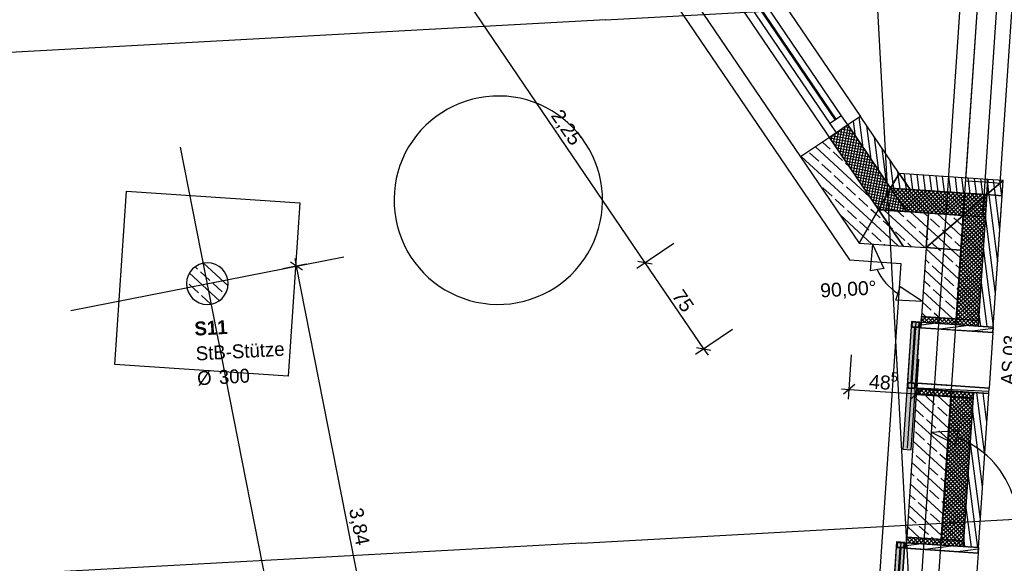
# Model space of a CAD drawing. Extents: x -181 to 1388, y 138 to 979.
# Tile 74 of 82: x 926 to 1068, y 399 to 477. Entities that reach past the tile are written whole.
import ezdxf
from ezdxf.lldxf.tags import DXFTag

# ---------------------------------------------------------------- set-up
doc = ezdxf.new("R2010")
doc.units = 0
doc.layers.get('0').update_dxf_attribs({"lineweight": 25})
for name, color, linetype, lineweight, true_color in [('01AFU Allgemein Bemaßung', 7, 'Continuous', 25, 0x848484), ('02 Raster Bemaßung', 7, 'Continuous', 25, 0x848484), ('20 Außenwände', 7, 'Continuous', 25, 0x848484), ('20 Dach Stb-Decke', 7, 'Continuous', 25, 0x848484), ('20 Fundament', 7, 'Continuous', 25, 0x848484), ('20 Platzbedarf Schieber', 7, 'Continuous', 25, 0x848484), ('20 Schieber', 7, 'Continuous', 25, 0x848484), ('20 Stützen', 7, 'Continuous', 25, 0x848484), ('20 Stützen - Beschriftung', 7, 'Continuous', 25, 0x848484), ('A-0', 7, 'Continuous', 25, 0x848484)]:
    doc.layers.add(name, color=color, linetype=linetype, lineweight=lineweight, true_color=true_color)
doc.layers.add('02 Raster Gebäude', color=7, linetype='Continuous', lineweight=25)
doc.styles.get("Standard").update_dxf_attribs({"font": 'arial.ttf'})
tags = doc.linetypes.add('Raster', pattern=[0.2, 0.1, -0.05, 0, -0.05]).pattern_tags.tags
tags[10:11] = [DXFTag(74, 4), DXFTag(75, 0), DXFTag(340, '0'), DXFTag(46, 1.0), DXFTag(50, 0.0), DXFTag(44, 0.0), DXFTag(45, 0.0)]
tags[8:9] = [DXFTag(74, 4), DXFTag(75, 0), DXFTag(340, '0'), DXFTag(46, 1.0), DXFTag(50, 0.0), DXFTag(44, 0.0), DXFTag(45, 0.0)]
tags[6:7] = [DXFTag(74, 4), DXFTag(75, 0), DXFTag(340, '0'), DXFTag(46, 1.0), DXFTag(50, 0.0), DXFTag(44, 0.0), DXFTag(45, 0.0)]
tags[4:5] = [DXFTag(74, 4), DXFTag(75, 0), DXFTag(340, '0'), DXFTag(46, 1.0), DXFTag(50, 0.0), DXFTag(44, 0.0), DXFTag(45, 0.0)]
tags = doc.linetypes.add('Strichlinie eng', pattern=[0.115, 0.075, -0.04]).pattern_tags.tags
tags[6:7] = [DXFTag(74, 4), DXFTag(75, 0), DXFTag(340, '0'), DXFTag(46, 1.0), DXFTag(50, 0.0), DXFTag(44, 0.0), DXFTag(45, 0.0)]
tags[4:5] = [DXFTag(74, 4), DXFTag(75, 0), DXFTag(340, '0'), DXFTag(46, 1.0), DXFTag(50, 0.0), DXFTag(44, 0.0), DXFTag(45, 0.0)]
tags = doc.linetypes.add('Strichpunktx2', pattern=[2, 1, -0.5, 0, -0.5]).pattern_tags.tags
tags[10:11] = [DXFTag(74, 4), DXFTag(75, 0), DXFTag(340, '0'), DXFTag(46, 1.0), DXFTag(50, 0.0), DXFTag(44, 0.0), DXFTag(45, 0.0)]
tags[8:9] = [DXFTag(74, 4), DXFTag(75, 0), DXFTag(340, '0'), DXFTag(46, 1.0), DXFTag(50, 0.0), DXFTag(44, 0.0), DXFTag(45, 0.0)]
tags[6:7] = [DXFTag(74, 4), DXFTag(75, 0), DXFTag(340, '0'), DXFTag(46, 1.0), DXFTag(50, 0.0), DXFTag(44, 0.0), DXFTag(45, 0.0)]
tags[4:5] = [DXFTag(74, 4), DXFTag(75, 0), DXFTag(340, '0'), DXFTag(46, 1.0), DXFTag(50, 0.0), DXFTag(44, 0.0), DXFTag(45, 0.0)]
tags = doc.linetypes.add('Öffnungslinie Tür Fenster', pattern=[0.115, 0.075, -0.04]).pattern_tags.tags
tags[6:7] = [DXFTag(74, 4), DXFTag(75, 0), DXFTag(340, '0'), DXFTag(46, 1.0), DXFTag(50, 0.0), DXFTag(44, 0.0), DXFTag(45, 0.0)]
tags[4:5] = [DXFTag(74, 4), DXFTag(75, 0), DXFTag(340, '0'), DXFTag(46, 1.0), DXFTag(50, 0.0), DXFTag(44, 0.0), DXFTag(45, 0.0)]

# ---------------------------------------------------------------- blocks, each defined once
blk = doc.blocks.new('Referenz-A07F5V09WF')
at = {"layer": '01AFU Allgemein Bemaßung', "lineweight": -2}
for p, q in [((990.51, 479.05), (1015.82, 441.84)), ((1014.66, 441.05), (1019.96, 444.66)), ((1048.55, 444.53), (1048.22, 440.68)), ((1048.55, 444.53), (1050.19, 441.03)), ((965.69, 441.35), (965.48, 442.46)), ((1016.87, 441.64), (1014.78, 442.04)), ((967.07, 441.62), (963.73, 440.97)), ((966.57, 440.76), (964.81, 441.94)), ((980.51, 365.95), (965.69, 441.35)), ((1015.82, 441.84), (1024.26, 429.45)), ((1050.19, 441.03), (1048.22, 440.68)), ((1051.9, 436.47), (1052.51, 438.37)), ((1055.76, 436.28), (1052.51, 438.37)), ((1055.76, 436.28), (1051.9, 436.47)), ((1023.09, 428.66), (1028.39, 432.26)), ((1023.22, 429.64), (1025.3, 429.25)), ((1024.26, 429.45), (1024.89, 428.52)), ((1045.1, 422.2), (1045.54, 428.59)), ((1054.76, 421.55), (1055.2, 427.94)), ((1044.08, 423.68), (1045.2, 423.61)), ((1046, 424.3), (1044.4, 422.91)), ((1045.2, 423.61), (1054.86, 422.95)), ((1054.06, 422.26), (1055.66, 423.65)), ((1054.86, 422.95), (1055.98, 422.88))]:
    blk.add_line(p, q, dxfattribs=at)
blk.add_ellipse((1056.28, 444.01), major_axis=(-7.07, -3.15), ratio=1, start_param=0, end_param=0.59743, dxfattribs=at)
at = {"layer": '02 Raster Bemaßung', "lineweight": -2}
for p, q in [((1056.99, 417.47), (1060.85, 417.68)), ((1056.99, 417.47), (1060.44, 415.72)), ((1060.85, 417.68), (1060.44, 415.72))]:
    blk.add_line(p, q, dxfattribs=at)
blk.add_ellipse((1056.1, 404.21), major_axis=(12.55, 4.39), ratio=1, start_param=0, end_param=0.885278, dxfattribs=at)
at = {"layer": '02 Raster Gebäude', "linetype": 'Raster', "lineweight": -2, "ltscale": 56.250004}
for p, q in [((1023.12, 955.71), (1060.18, 278.6)), ((1084.03, 817.58), (1050.49, 321.23)), ((1010.16, 476.81), (1074.55, 480.33)), ((1010.16, 476.81), (317.41, 438.88)), ((1006.7, 401.5), (1071.09, 405.03)), ((1006.7, 401.5), (320.45, 363.94))]:
    blk.add_line(p, q, dxfattribs=at)
at = {"layer": '02 Raster Gebäude', "linetype": 'ByBlock', "lineweight": -2, "ltscale": 56.250004}
for p, q in [((1010.16, 476.81), (1010.16, 476.81)), ((1010.16, 476.81), (1010.16, 476.81)), ((1006.7, 401.5), (1006.7, 401.5)), ((1006.7, 401.5), (1006.7, 401.5))]:
    blk.add_line(p, q, dxfattribs=at)
at = {"layer": '02 Raster Gebäude', "linetype": 'Strichpunktx2', "lineweight": -2, "ltscale": 56.250004}
for p, q in [((963.46, 384.91), (949.01, 458.46)), ((933.24, 434.98), (972.49, 442.69))]:
    blk.add_line(p, q, dxfattribs=at)
at = {"layer": '20 Außenwände', "linetype": 'Strichlinie eng', "lineweight": -2, "ltscale": 56.250004}
for p, q in [((1067.96, 542.63), (1061.94, 453.65)), ((1066.93, 453.31), (1072.94, 542.29)), ((1061.94, 453.65), (1064.74, 453.46)), ((1064.74, 453.46), (1066.93, 453.31))]:
    blk.add_line(p, q, dxfattribs=at)
at = {"layer": '20 Außenwände', "lineweight": -2}
for p, q in [((1021.53, 500.14), (1046.8, 462.91)), ((1044.09, 462.99), (1020.61, 497.58)), ((1018.95, 496.45), (1042.43, 461.87)), ((1019.7, 496.96), (1043.18, 462.38)), ((1043.34, 462.49), (1019.86, 497.07)), ((1012.92, 494.29), (1038.2, 457.06)), ((1044.09, 462.99), (1042.43, 461.87)), ((1042.43, 461.87), (1043.33, 460.55)), ((1044.98, 461.67), (1044.09, 462.99)), ((1046.8, 462.91), (1044.98, 461.67)), ((1046.1, 460.03), (1045.82, 462.23)), ((1047.22, 458.38), (1046.65, 462.8)), ((1052.38, 454.69), (1046.8, 462.91)), ((1043.33, 460.55), (1042.34, 459.87)), ((1043.18, 460.44), (1042.91, 459.03)), ((1046.22, 459.84), (1043.16, 460.43)), ((1043.64, 460.76), (1043.22, 458.57)), ((1044.98, 461.67), (1043.33, 460.55)), ((1044.11, 461.08), (1043.54, 458.1)), ((1045.91, 460.31), (1043.63, 460.75)), ((1044.58, 461.4), (1043.86, 457.63)), ((1045.59, 460.78), (1044.09, 461.07)), ((1045.03, 461.61), (1044.18, 457.16)), ((1045.35, 461.14), (1044.5, 456.69)), ((1045.27, 461.25), (1044.56, 461.38)), ((1045.66, 460.67), (1044.81, 456.23)), ((1051.16, 452.57), (1044.98, 461.67)), ((1048.34, 456.73), (1047.72, 461.56)), ((1042.34, 459.87), (1038.2, 457.06)), ((1042.45, 458.2), (1041.36, 459.21)), ((1049.39, 449.48), (1042.34, 459.87)), ((1046.86, 458.91), (1042.42, 459.76)), ((1042.71, 460.12), (1042.59, 459.5)), ((1046.54, 459.38), (1042.69, 460.11)), ((1047.18, 458.44), (1042.73, 459.29)), ((1045.98, 460.2), (1045.13, 455.76)), ((1046.3, 459.73), (1045.45, 455.29)), ((1046.62, 459.27), (1045.77, 454.82)), ((1049.46, 455.08), (1048.84, 459.91)), ((1040.83, 456.44), (1039.5, 457.66)), ((1048.14, 451.32), (1040.34, 458.52)), ((1044.22, 456.57), (1042.89, 457.79)), ((1047.5, 457.97), (1043.05, 458.82)), ((1047.81, 457.5), (1043.37, 458.35)), ((1048.13, 457.04), (1043.69, 457.89)), ((1046.93, 458.8), (1046.08, 454.35)), ((1047.25, 458.33), (1046.4, 453.89)), ((1047.57, 457.86), (1046.72, 453.42)), ((1050.58, 453.43), (1049.96, 458.26)), ((1038.2, 457.06), (1046.62, 444.66)), ((1048.42, 447.8), (1038.3, 457.13)), ((1048.45, 456.57), (1044, 457.42)), ((1048.77, 456.1), (1044.32, 456.95)), ((1049.08, 455.63), (1044.64, 456.48)), ((1045.18, 455.68), (1044.66, 456.17)), ((1047.89, 457.39), (1047.04, 452.95)), ((1048.21, 456.93), (1047.36, 452.48)), ((1048.52, 456.46), (1047.67, 452.01)), ((1051.52, 453.19), (1051.08, 456.62)), ((1042.59, 454.81), (1041.27, 456.03)), ((1049.4, 455.16), (1044.96, 456.01)), ((1049.72, 454.7), (1045.28, 455.55)), ((1050.04, 454.23), (1045.59, 455.08)), ((1048.84, 455.99), (1047.99, 451.55)), ((1049.16, 455.52), (1048.31, 451.08)), ((1049.48, 455.05), (1048.63, 450.61)), ((1052.26, 454.48), (1052.19, 454.97)), ((1044.35, 453.18), (1043.03, 454.4)), ((1050.36, 453.76), (1045.91, 454.61)), ((1050.67, 453.29), (1046.23, 454.14)), ((1050.99, 452.82), (1046.55, 453.67)), ((1049.79, 454.59), (1048.94, 450.14)), ((1050.11, 454.12), (1049.26, 449.67)), ((1050.43, 453.65), (1049.75, 450.12)), ((1052.51, 452.48), (1052.26, 454.48)), ((1065.16, 453.83), (1052.38, 454.69)), ((1053.31, 453.32), (1053.14, 454.64)), ((1053.43, 452.42), (1053.31, 453.32)), ((1054.34, 452.36), (1054.06, 454.58)), ((1055.26, 452.29), (1054.97, 454.52)), ((1056.18, 452.23), (1055.89, 454.46)), ((1057.09, 452.17), (1056.8, 454.4)), ((1058.01, 452.11), (1057.72, 454.33)), ((1058.92, 452.05), (1058.64, 454.27)), ((1059.84, 451.99), (1059.55, 454.21)), ((1060.75, 451.92), (1060.47, 454.15)), ((1061.67, 451.86), (1061.38, 454.09)), ((1062.58, 451.8), (1062.3, 454.02)), ((1063.5, 451.74), (1063.21, 453.96)), ((1064.41, 451.68), (1064.13, 453.9)), ((1065.12, 453.22), (1065.04, 453.84)), ((1067.36, 453.68), (1065.16, 453.83)), ((1065.93, 432.58), (1067.36, 453.68)), ((1066.11, 452.59), (1065.96, 453.78)), ((1066.93, 453.31), (1066.87, 453.72)), ((1067.16, 451.49), (1066.93, 453.31)), ((1040.96, 453.04), (1040.87, 453.13)), ((1042.73, 451.42), (1041.4, 452.64)), ((1046.12, 451.55), (1044.8, 452.77)), ((1051.06, 452.4), (1046.86, 453.21)), ((1050.85, 452.04), (1047.18, 452.74)), ((1050.64, 451.67), (1047.5, 452.27)), ((1050.75, 453.18), (1050.37, 451.18)), ((1050.98, 452.25), (1050.43, 449.41)), ((1051.38, 452.25), (1050.84, 449.39)), ((1051.63, 451.89), (1050.85, 452.04)), ((1051.07, 452.71), (1050.98, 452.25)), ((1051.31, 452.36), (1051.06, 452.4)), ((1051.16, 452.57), (1053.95, 452.38)), ((1051.32, 452.56), (1051.22, 452.48)), ((1051.44, 452.55), (1054.41, 449.14)), ((1051.88, 452.52), (1051.45, 452.15)), ((1051.6, 452.54), (1051.52, 453.19)), ((1052.45, 452.48), (1051.68, 451.81)), ((1053.01, 452.45), (1051.9, 451.48)), ((1052, 452.52), (1054.98, 449.11)), ((1053.58, 452.41), (1052.13, 451.15)), ((1054.14, 452.37), (1052.36, 450.81)), ((1052.57, 452.48), (1055.54, 449.07)), ((1054.71, 452.33), (1052.58, 450.48)), ((1055.27, 452.29), (1052.81, 450.15)), ((1055.83, 452.26), (1053.04, 449.81)), ((1053.13, 452.44), (1056.11, 449.03)), ((1056.4, 452.22), (1053.26, 449.48)), ((1056.96, 452.18), (1053.55, 449.2)), ((1053.69, 452.4), (1056.67, 448.99)), ((1061.82, 451.85), (1053.95, 452.38)), ((1057.53, 452.14), (1054.12, 449.16)), ((1054.26, 452.36), (1057.24, 448.95)), ((1058.09, 452.1), (1054.68, 449.13)), ((1054.82, 452.32), (1057.8, 448.92)), ((1058.66, 452.07), (1055.25, 449.09)), ((1055.39, 452.29), (1058.36, 448.88)), ((1059.22, 452.03), (1055.81, 449.05)), ((1055.95, 452.25), (1058.93, 448.84)), ((1059.78, 451.99), (1056.38, 449.01)), ((1056.52, 452.21), (1059.49, 448.8)), ((1060.35, 451.95), (1056.94, 448.97)), ((1057.08, 452.17), (1060.06, 448.76)), ((1060.91, 451.91), (1057.5, 448.94)), ((1057.65, 452.13), (1060.62, 448.73)), ((1061.48, 451.87), (1058.07, 448.9)), ((1058.21, 452.1), (1061.19, 448.69)), ((1058.77, 452.06), (1061.62, 448.8)), ((1059.34, 452.02), (1061.65, 449.37)), ((1059.9, 451.98), (1061.69, 449.93)), ((1060.47, 451.94), (1061.73, 450.5)), ((1061.03, 451.9), (1061.77, 451.06)), ((1061.6, 451.87), (1061.81, 451.63)), ((1065.29, 451.88), (1065.12, 453.22)), ((1065.33, 451.61), (1065.29, 451.88)), ((1066.24, 451.55), (1066.11, 452.59)), ((1044.49, 449.79), (1043.17, 451.01)), ((1047.88, 449.93), (1046.56, 451.15)), ((1050.43, 451.3), (1047.82, 451.8)), ((1050.22, 450.93), (1048.13, 451.33)), ((1050.01, 450.57), (1048.45, 450.87)), ((1052.9, 450.02), (1050.01, 450.57)), ((1050.37, 451.18), (1050.03, 449.44)), ((1052.58, 450.48), (1050.22, 450.93)), ((1052.26, 450.95), (1050.43, 451.3)), ((1051.94, 451.42), (1050.64, 451.67)), ((1051.7, 451.78), (1051.24, 449.36)), ((1052.02, 451.31), (1051.64, 449.33)), ((1052.34, 450.84), (1052.04, 449.3)), ((1052.11, 451.17), (1053.85, 449.18)), ((1061.81, 451.63), (1058.63, 448.86)), ((1061.77, 451.07), (1059.2, 448.82)), ((1061.73, 450.5), (1059.76, 448.78)), ((1064.86, 451.65), (1061.62, 448.81)), ((1064.3, 451.68), (1061.65, 449.37)), ((1063.74, 451.72), (1061.69, 449.94)), ((1063.17, 451.76), (1061.73, 450.5)), ((1062.59, 449.52), (1061.73, 450.5)), ((1062.61, 451.8), (1061.77, 451.07)), ((1062.89, 449.78), (1061.77, 451.06)), ((1062.04, 451.84), (1061.81, 451.63)), ((1063.19, 450.04), (1061.81, 451.63)), ((1065.01, 451.64), (1061.82, 451.85)), ((1064.99, 451.22), (1062.02, 448.63)), ((1063.49, 450.3), (1062.16, 451.83)), ((1064.95, 450.66), (1062.58, 448.59)), ((1063.79, 450.57), (1062.73, 451.79)), ((1064.09, 450.83), (1063.29, 451.75)), ((1064.86, 449.35), (1063.79, 450.57)), ((1064.4, 451.09), (1063.85, 451.71)), ((1064.9, 449.91), (1064.09, 450.83)), ((1064.94, 450.47), (1064.4, 451.09)), ((1064.7, 451.36), (1064.42, 451.68)), ((1064.97, 451.04), (1064.7, 451.36)), ((1064.8, 448.44), (1065.01, 451.64)), ((1065, 451.62), (1064.98, 451.64)), ((1065.01, 451.6), (1065, 451.62)), ((1066.57, 441.98), (1065.33, 451.61)), ((1066.88, 446.6), (1066.24, 451.55)), ((1067.19, 451.23), (1067.16, 451.49)), ((1046.26, 448.16), (1044.93, 449.38)), ((1049.04, 448.87), (1048.32, 449.52)), ((1049.8, 450.2), (1048.77, 450.4)), ((1049.59, 449.83), (1049.09, 449.93)), ((1049.39, 449.48), (1053.44, 449.21)), ((1052.52, 449.27), (1049.59, 449.83)), ((1049.75, 450.12), (1049.63, 449.47)), ((1053.22, 449.55), (1049.8, 450.2)), ((1056.06, 444.02), (1050.19, 449.43)), ((1053.04, 448.44), (1052.1, 449.3)), ((1052.65, 450.37), (1052.44, 449.28)), ((1052.97, 449.91), (1052.85, 449.25)), ((1053.29, 449.44), (1053.25, 449.22)), ((1056.62, 449), (1053.44, 449.21)), ((1056.48, 446.9), (1054.01, 449.17)), ((1056.43, 448.58), (1055.92, 449.04)), ((1061.69, 449.94), (1060.33, 448.75)), ((1061.65, 449.37), (1060.89, 448.71)), ((1061.99, 448.99), (1061.65, 449.37)), ((1062.29, 449.25), (1061.69, 449.93)), ((1062.88, 448.57), (1062.29, 449.25)), ((1063.44, 448.53), (1062.59, 449.52)), ((1064.01, 448.5), (1062.89, 449.78)), ((1064.91, 450.09), (1063.15, 448.55)), ((1064.57, 448.46), (1063.19, 450.04)), ((1064.82, 448.78), (1063.49, 450.3)), ((1064.87, 449.53), (1063.71, 448.52)), ((1047.2, 445.66), (1043.84, 448.76)), ((1047.81, 446.73), (1046.7, 447.76)), ((1052.24, 444.28), (1048.42, 447.8)), ((1049.65, 448.3), (1049.04, 448.87)), ((1051.11, 446.95), (1050.09, 447.89)), ((1054.8, 446.81), (1053.48, 448.03)), ((1061.61, 448.66), (1056.62, 449)), ((1058.19, 446.95), (1056.87, 448.17)), ((1059.81, 447.09), (1057.83, 448.91)), ((1059.82, 448.71), (1059.74, 448.78)), ((1060.72, 447.88), (1060.26, 448.31)), ((1061.51, 447.16), (1060.72, 447.88)), ((1061.27, 443.67), (1061.61, 448.66)), ((1064.76, 447.84), (1061.35, 444.86)), ((1064.8, 448.4), (1061.39, 445.42)), ((1064.28, 448.48), (1061.43, 445.99)), ((1061.62, 448.81), (1061.46, 448.67)), ((1063.71, 448.52), (1061.46, 446.55)), ((1063.15, 448.55), (1061.5, 447.12)), ((1062.58, 448.59), (1061.54, 447.68)), ((1064.52, 444.27), (1061.54, 447.67)), ((1062.02, 448.63), (1061.58, 448.25)), ((1064.56, 444.83), (1061.58, 448.24)), ((1061.68, 448.73), (1061.62, 448.8)), ((1061.75, 448.65), (1061.68, 448.73)), ((1064.59, 445.4), (1061.75, 448.65)), ((1062.32, 448.61), (1061.99, 448.99)), ((1064.63, 445.96), (1062.32, 448.61)), ((1064.67, 446.52), (1062.88, 448.57)), ((1064.71, 447.09), (1063.44, 448.53)), ((1063.79, 433.53), (1064.8, 448.44)), ((1064.75, 447.65), (1064.01, 448.5)), ((1064.83, 448.96), (1064.28, 448.48)), ((1064.78, 448.22), (1064.57, 448.46)), ((1066.25, 437.35), (1064.81, 448.59)), ((1048.02, 446.54), (1047.81, 446.73)), ((1051.41, 446.67), (1051.11, 446.95)), ((1053.18, 445.05), (1051.85, 446.27)), ((1056.37, 445.36), (1055.24, 446.4)), ((1057.99, 445.5), (1056.48, 446.9)), ((1058.9, 446.3), (1058.64, 446.54)), ((1059.96, 445.32), (1058.9, 446.3)), ((1061.4, 445.62), (1059.81, 447.09)), ((1064.68, 446.71), (1061.27, 443.73)), ((1064.72, 447.27), (1061.31, 444.29)), ((1064.44, 443.14), (1061.46, 446.55)), ((1064.48, 443.7), (1061.5, 447.11)), ((1048.42, 444.54), (1047.2, 445.66)), ((1049.79, 444.91), (1048.46, 446.13)), ((1056.57, 445.18), (1056.37, 445.36)), ((1059.88, 443.76), (1057.99, 445.5)), ((1061.3, 444.09), (1060.4, 444.92)), ((1064.57, 445.01), (1061.16, 442.04)), ((1064.61, 445.58), (1061.2, 442.6)), ((1064.64, 446.14), (1061.24, 443.17)), ((1064.33, 441.44), (1061.35, 444.85)), ((1064.36, 442.01), (1061.39, 445.42)), ((1064.4, 442.57), (1061.43, 445.98)), ((1046.62, 444.66), (1052.96, 444.23)), ((1050.33, 444.41), (1050.23, 444.5)), ((1052.96, 444.23), (1056.28, 444.01)), ((1054.15, 444.15), (1053.62, 444.64)), ((1056.28, 444.01), (1055.61, 434.08)), ((1060.99, 439.48), (1056.27, 443.83)), ((1057.08, 444.71), (1057.01, 444.78)), ((1057.97, 443.89), (1057.08, 444.71)), ((1058.33, 443.56), (1057.97, 443.89)), ((1061.19, 442.55), (1059.88, 443.76)), ((1060.6, 433.74), (1061.27, 443.67)), ((1064.49, 443.88), (1061.08, 440.91)), ((1064.53, 444.45), (1061.12, 441.47)), ((1064.25, 440.32), (1061.27, 443.72)), ((1064.29, 440.88), (1061.31, 444.29)), ((1065.94, 432.72), (1064.5, 443.97)), ((1056.71, 441.79), (1056.16, 442.29)), ((1060.1, 441.93), (1058.77, 443.15)), ((1064.38, 442.19), (1060.97, 439.21)), ((1064.41, 442.76), (1061.01, 439.78)), ((1064.45, 443.32), (1061.04, 440.34)), ((1064.14, 438.62), (1061.16, 442.03)), ((1064.17, 439.19), (1061.2, 442.6)), ((1064.21, 439.75), (1061.23, 443.16)), ((1060.78, 436.41), (1056.06, 440.75)), ((1058.47, 440.17), (1057.15, 441.39)), ((1061.09, 441.01), (1060.54, 441.52)), ((1064.3, 441.06), (1060.89, 438.09)), ((1064.34, 441.63), (1060.93, 438.65)), ((1064.06, 437.49), (1061.08, 440.9)), ((1064.1, 438.06), (1061.12, 441.47)), ((1056.84, 438.4), (1055.96, 439.22)), ((1060.23, 438.54), (1058.91, 439.76)), ((1064.19, 439.37), (1060.78, 436.39)), ((1064.22, 439.93), (1060.82, 436.96)), ((1064.26, 440.5), (1060.85, 437.52)), ((1063.94, 435.8), (1060.97, 439.21)), ((1063.98, 436.36), (1061.01, 439.77)), ((1064.02, 436.93), (1061.04, 440.34)), ((1065.04, 432.64), (1064.18, 439.34)), ((1058.61, 436.77), (1057.28, 438)), ((1060.88, 437.94), (1060.68, 438.13)), ((1064.11, 438.24), (1060.7, 435.26)), ((1064.15, 438.81), (1060.74, 435.83)), ((1063.87, 434.67), (1060.89, 438.08)), ((1063.91, 435.24), (1060.93, 438.64)), ((1060.09, 433.78), (1055.85, 437.68)), ((1060.37, 435.15), (1059.05, 436.37)), ((1064.03, 437.11), (1060.63, 434.14)), ((1064.07, 437.68), (1060.66, 434.7)), ((1064, 436.55), (1060.77, 433.73)), ((1063.24, 433.56), (1060.78, 436.39)), ((1063.79, 433.54), (1060.82, 436.95)), ((1063.83, 434.11), (1060.85, 437.52)), ((1056.98, 435.01), (1055.75, 436.15)), ((1062.12, 433.64), (1060.7, 435.26)), ((1062.68, 433.6), (1060.74, 435.82)), ((1063.96, 435.98), (1061.33, 433.69)), ((1063.92, 435.42), (1061.9, 433.65)), ((1055.5, 432.48), (1055.61, 434.08)), ((1055.61, 434.08), (1055.56, 433.28)), ((1056.25, 434.03), (1055.57, 433.43)), ((1056.09, 433.24), (1055.59, 433.81)), ((1055.69, 434.07), (1055.6, 434)), ((1060.6, 433.74), (1055.61, 434.08)), ((1056.27, 434.03), (1055.65, 434.61)), ((1056.65, 433.21), (1055.91, 434.06)), ((1056.82, 434), (1055.97, 433.25)), ((1057.22, 433.17), (1056.47, 434.02)), ((1057.38, 433.96), (1056.53, 433.21)), ((1057.78, 433.13), (1057.04, 433.98)), ((1057.95, 433.92), (1057.1, 433.18)), ((1058.18, 433.9), (1057.42, 434.6)), ((1058.34, 433.09), (1057.6, 433.94)), ((1058.51, 433.88), (1057.66, 433.14)), ((1058.91, 433.05), (1058.16, 433.91)), ((1059.08, 433.84), (1058.22, 433.1)), ((1059.47, 433.02), (1058.73, 433.87)), ((1059.64, 433.81), (1058.79, 433.06)), ((1060.04, 432.98), (1059.29, 433.83)), ((1060.2, 433.77), (1059.35, 433.02)), ((1060.6, 432.94), (1059.86, 433.79)), ((1060.77, 433.73), (1059.92, 432.99)), ((1061.17, 432.9), (1060.42, 433.75)), ((1061.33, 433.69), (1060.48, 432.95)), ((1063.79, 433.53), (1060.6, 433.74)), ((1060.99, 433.72), (1060.62, 434.13)), ((1061.55, 433.68), (1060.66, 434.69)), ((1061.73, 432.86), (1060.99, 433.72)), ((1061.9, 433.65), (1061.05, 432.91)), ((1062.3, 432.82), (1061.55, 433.68)), ((1062.46, 433.62), (1061.61, 432.87)), ((1062.86, 432.79), (1062.12, 433.64)), ((1063.03, 433.58), (1062.17, 432.83)), ((1063.88, 434.85), (1062.46, 433.62)), ((1063.42, 432.75), (1062.68, 433.6)), ((1063.59, 433.54), (1062.74, 432.79)), ((1063.84, 434.29), (1063.03, 433.58)), ((1063.75, 432.98), (1063.24, 433.56)), ((1063.8, 433.73), (1063.59, 433.54)), ((1063.79, 433.53), (1063.74, 432.73)), ((1064.13, 432.7), (1063.87, 434.71)), ((1055.56, 433.28), (1055.5, 432.48)), ((1055.5, 432.48), (1065.88, 431.78)), ((1060.49, 432.14), (1055.5, 432.48)), ((1057.75, 433.13), (1055.53, 432.85)), ((1055.56, 433.28), (1063.74, 432.73)), ((1062.38, 432.82), (1058.29, 432.29)), ((1063.68, 431.93), (1060.49, 432.14)), ((1065.92, 432.37), (1062.92, 431.98)), ((1063.77, 433.16), (1063.3, 432.76)), ((1065.93, 432.58), (1065.88, 431.78)), ((1065.88, 431.78), (1063.68, 431.93)), ((1054.96, 424.5), (1054.85, 422.9)), ((1054.85, 422.9), (1054.91, 423.7)), ((1055.34, 423.67), (1054.88, 423.28)), ((1054.91, 423.7), (1054.96, 424.5)), ((1065.31, 423.3), (1054.91, 423.79)), ((1054.91, 423.7), (1063.09, 423.15)), ((1055.6, 422.85), (1054.91, 423.65)), ((1054.96, 424.5), (1065.34, 423.8)), ((1059.95, 424.16), (1054.96, 424.5)), ((1055.9, 423.64), (1055.05, 422.89)), ((1056.17, 422.82), (1055.42, 423.67)), ((1056.46, 423.6), (1055.61, 422.85)), ((1056.73, 422.78), (1055.99, 423.63)), ((1057.03, 423.56), (1056.18, 422.81)), ((1057.3, 422.74), (1056.55, 423.59)), ((1057.86, 422.7), (1057.12, 423.55)), ((1063.14, 423.95), (1059.95, 424.16)), ((1065.34, 423.8), (1063.14, 423.95)), ((1065.29, 423), (1065.34, 423.8)), ((1054.85, 422.9), (1053.47, 402.35)), ((1059.53, 417.97), (1054.82, 422.32)), ((1059.84, 422.57), (1054.85, 422.9)), ((1055.04, 422.89), (1054.87, 423.09)), ((1057.53, 421.45), (1056.21, 422.67)), ((1057.59, 423.52), (1056.74, 422.78)), ((1058.16, 423.48), (1057.31, 422.74)), ((1058.42, 422.66), (1057.68, 423.51)), ((1058.72, 423.44), (1057.87, 422.7)), ((1059.74, 421.04), (1057.94, 422.7)), ((1058.99, 422.62), (1058.24, 423.48)), ((1059.29, 423.41), (1058.43, 422.66)), ((1058.45, 402.01), (1059.84, 422.57)), ((1059.55, 422.59), (1058.81, 423.44)), ((1059.85, 423.37), (1059, 422.62)), ((1060.12, 422.55), (1059.37, 423.4)), ((1060.42, 423.33), (1059.56, 422.59)), ((1062.95, 422.36), (1059.63, 419.46)), ((1062.39, 422.4), (1059.67, 420.03)), ((1061.82, 422.43), (1059.71, 420.59)), ((1061.26, 422.47), (1059.75, 421.15)), ((1060.69, 422.51), (1059.79, 421.72)), ((1060.13, 422.55), (1059.82, 422.28)), ((1062.8, 418.87), (1059.82, 422.28)), ((1063.04, 422.35), (1059.84, 422.57)), ((1060.68, 422.51), (1059.94, 423.36)), ((1062.84, 419.43), (1060.12, 422.55)), ((1060.98, 423.29), (1060.13, 422.55)), ((1061.25, 422.47), (1060.5, 423.32)), ((1062.88, 420), (1060.68, 422.51)), ((1061.54, 423.25), (1060.69, 422.51)), ((1061.81, 422.43), (1061.07, 423.29)), ((1062.92, 420.56), (1061.25, 422.47)), ((1062.11, 423.22), (1061.26, 422.47)), ((1062.38, 422.4), (1061.63, 423.25)), ((1061.65, 401.8), (1063.04, 422.35)), ((1062.95, 421.13), (1061.81, 422.43)), ((1062.67, 423.18), (1061.82, 422.43)), ((1062.94, 422.36), (1062.2, 423.21)), ((1062.99, 421.69), (1062.38, 422.4)), ((1063.08, 423), (1062.39, 422.4)), ((1063.07, 422.82), (1062.76, 423.17)), ((1063.03, 422.25), (1062.94, 422.36)), ((1063.04, 422.44), (1062.95, 422.36)), ((1063.04, 422.35), (1063.09, 423.15)), ((1064.69, 414.21), (1063.55, 423.12)), ((1063.79, 400.85), (1065.29, 423)), ((1065, 418.83), (1064.46, 423.06)), ((1055.9, 419.68), (1054.71, 420.78)), ((1059.29, 419.82), (1057.97, 421.04)), ((1062.93, 420.74), (1059.52, 417.77)), ((1062.97, 421.31), (1059.56, 418.33)), ((1063, 421.87), (1059.6, 418.9)), ((1062.72, 417.74), (1059.75, 421.15)), ((1062.76, 418.3), (1059.79, 421.71)), ((1064.38, 409.58), (1062.93, 420.82)), ((1062.85, 419.62), (1059.44, 416.64)), ((1062.89, 420.18), (1059.48, 417.2)), ((1062.61, 416.05), (1059.63, 419.45)), ((1062.65, 416.61), (1059.67, 420.02)), ((1062.69, 417.18), (1059.71, 420.58)), ((1059.32, 414.89), (1054.61, 419.24)), ((1057.67, 418.05), (1056.34, 419.27)), ((1062.74, 417.92), (1059.33, 414.95)), ((1062.78, 418.49), (1059.37, 415.51)), ((1062.81, 419.05), (1059.4, 416.07)), ((1062.53, 414.92), (1059.56, 418.33)), ((1062.57, 415.48), (1059.6, 418.89)), ((1056.04, 416.29), (1054.72, 417.51)), ((1059.43, 416.43), (1058.11, 417.65)), ((1062.66, 416.79), (1059.25, 413.82)), ((1062.7, 417.36), (1059.29, 414.38)), ((1062.42, 413.22), (1059.44, 416.63)), ((1062.46, 413.79), (1059.48, 417.2)), ((1062.5, 414.35), (1059.52, 417.76)), ((1059.12, 411.82), (1054.4, 416.17)), ((1057.81, 414.66), (1056.48, 415.88)), ((1062.55, 415.1), (1059.14, 412.12)), ((1062.58, 415.66), (1059.18, 412.69)), ((1062.62, 416.23), (1059.21, 413.25)), ((1062.34, 412.1), (1059.37, 415.5)), ((1062.38, 412.66), (1059.4, 416.07)), ((1064.07, 404.95), (1062.62, 416.2)), ((1054.41, 414.53), (1054.3, 414.63)), ((1056.18, 412.9), (1054.85, 414.12)), ((1059.22, 413.36), (1058.25, 414.26)), ((1062.47, 413.97), (1059.06, 410.99)), ((1062.51, 414.54), (1059.1, 411.56)), ((1062.23, 410.4), (1059.25, 413.81)), ((1062.27, 410.97), (1059.29, 414.38)), ((1062.31, 411.53), (1059.33, 414.94)), ((1058.91, 408.75), (1054.19, 413.1)), ((1057.94, 411.27), (1056.62, 412.49)), ((1062.36, 412.28), (1058.95, 409.3)), ((1062.39, 412.84), (1058.99, 409.87)), ((1062.43, 413.41), (1059.02, 410.43)), ((1062.15, 409.27), (1059.18, 412.68)), ((1062.19, 409.84), (1059.21, 413.25)), ((1054.55, 411.13), (1054.09, 411.56)), ((1059.01, 410.28), (1058.38, 410.86)), ((1062.28, 411.15), (1058.87, 408.17)), ((1062.32, 411.71), (1058.91, 408.74)), ((1062.04, 407.58), (1059.06, 410.99)), ((1062.08, 408.14), (1059.1, 411.55)), ((1062.11, 408.71), (1059.14, 412.12)), ((1063.68, 400.86), (1062.31, 411.57)), ((1058.7, 405.67), (1053.98, 410.02)), ((1056.32, 409.51), (1054.99, 410.73)), ((1062.16, 409.46), (1058.76, 406.48)), ((1062.2, 410.02), (1058.79, 407.04)), ((1062.24, 410.59), (1058.83, 407.61)), ((1061.96, 406.45), (1058.98, 409.86)), ((1062, 407.02), (1059.02, 410.42)), ((1054.69, 407.74), (1053.88, 408.49)), ((1058.08, 407.88), (1056.76, 409.1)), ((1062.09, 408.33), (1058.68, 405.35)), ((1062.13, 408.89), (1058.72, 405.92)), ((1061.85, 404.76), (1058.87, 408.17)), ((1061.89, 405.32), (1058.91, 408.73)), ((1061.92, 405.89), (1058.95, 409.3)), ((1058.49, 402.6), (1053.78, 406.95)), ((1056.45, 406.12), (1055.13, 407.34)), ((1058.81, 407.21), (1058.52, 407.47)), ((1061.97, 406.63), (1058.57, 403.66)), ((1062.01, 407.2), (1058.6, 404.22)), ((1062.05, 407.76), (1058.64, 404.79)), ((1061.77, 403.63), (1058.79, 407.04)), ((1061.81, 404.19), (1058.83, 407.6)), ((1062.77, 400.92), (1061.99, 406.94)), ((1054.83, 404.35), (1053.67, 405.41)), ((1058.22, 404.49), (1056.89, 405.71)), ((1061.9, 405.51), (1058.49, 402.53)), ((1061.94, 406.07), (1058.53, 403.09)), ((1061.66, 401.94), (1058.68, 405.34)), ((1061.69, 402.5), (1058.72, 405.91)), ((1061.73, 403.07), (1058.76, 406.47)), ((1055.36, 402.22), (1053.57, 403.88)), ((1056.59, 402.72), (1055.27, 403.94)), ((1061.86, 404.94), (1058.5, 402.01)), ((1060.66, 401.86), (1058.6, 404.22)), ((1061.22, 401.83), (1058.64, 404.78)), ((1061.82, 404.38), (1059.07, 401.97)), ((1061.78, 403.81), (1059.63, 401.93)), ((1053.36, 400.75), (1053.47, 402.35)), ((1053.47, 402.35), (1053.41, 401.55)), ((1053.99, 402.32), (1053.43, 401.83)), ((1058.45, 402.01), (1053.47, 402.35)), ((1054.63, 401.47), (1053.88, 402.32)), ((1057.27, 402.09), (1057.03, 402.32)), ((1058.96, 401.98), (1058.49, 402.52)), ((1059.53, 401.94), (1058.53, 403.09)), ((1060.09, 401.9), (1058.57, 403.65)), ((1061.75, 403.25), (1060.2, 401.9)), ((1061.71, 402.68), (1060.76, 401.86)), ((1061.85, 400.98), (1061.68, 402.31)), ((1053.41, 401.55), (1053.36, 400.75)), ((1055.61, 401.4), (1053.38, 401.12)), ((1053.41, 401.55), (1061.59, 401)), ((1053.5, 401.55), (1053.42, 401.64)), ((1054.06, 401.51), (1053.46, 402.2)), ((1054.55, 402.28), (1053.7, 401.53)), ((1055.12, 402.24), (1054.27, 401.49)), ((1055.19, 401.43), (1054.45, 402.28)), ((1055.68, 402.2), (1054.83, 401.46)), ((1055.76, 401.39), (1055.01, 402.25)), ((1056.25, 402.16), (1055.39, 401.42)), ((1056.32, 401.36), (1055.58, 402.21)), ((1056.81, 402.12), (1055.96, 401.38)), ((1056.89, 401.32), (1056.14, 402.17)), ((1060.23, 401.09), (1056.14, 400.57)), ((1057.38, 402.09), (1056.52, 401.34)), ((1057.45, 401.28), (1056.71, 402.13)), ((1057.94, 402.05), (1057.09, 401.3)), ((1058.01, 401.24), (1057.27, 402.09)), ((1058.5, 402.01), (1057.65, 401.27)), ((1058.58, 401.2), (1057.84, 402.06)), ((1059.07, 401.97), (1058.22, 401.23)), ((1059.14, 401.17), (1058.4, 402.02)), ((1061.65, 401.8), (1058.45, 402.01)), ((1059.63, 401.93), (1058.78, 401.19)), ((1059.71, 401.13), (1058.96, 401.98)), ((1060.2, 401.9), (1059.34, 401.15)), ((1060.27, 401.09), (1059.53, 401.94)), ((1060.76, 401.86), (1059.91, 401.11)), ((1060.84, 401.05), (1060.09, 401.9)), ((1061.33, 401.82), (1060.47, 401.08)), ((1061.4, 401.01), (1060.66, 401.86)), ((1061.63, 401.56), (1061.04, 401.04)), ((1061.62, 401.37), (1061.22, 401.83)), ((1061.67, 402.12), (1061.33, 401.82)), ((1061.65, 401.8), (1061.59, 401)), ((1053.36, 400.75), (1063.73, 400.05)), ((1058.35, 400.42), (1053.36, 400.75)), ((1061.54, 400.2), (1058.35, 400.42)), ((1063.77, 400.64), (1060.77, 400.25)), ((1063.73, 400.05), (1061.54, 400.2)), ((1063.73, 400.05), (1063.2, 392.07)), ((1063.79, 400.85), (1063.73, 400.05))]:
    blk.add_line(p, q, dxfattribs=at)
at = {"layer": '20 Außenwände', "linetype": 'Öffnungslinie Tür Fenster', "lineweight": -2, "ltscale": 56.250004}
for p, q in [((1055.5, 432.48), (1055.61, 434.08)), ((1060.49, 432.14), (1055.5, 432.48)), ((1063.68, 431.93), (1060.49, 432.14)), ((1065.88, 431.78), (1063.68, 431.93)), ((1054.96, 424.5), (1054.85, 422.9)), ((1059.95, 424.16), (1054.96, 424.5)), ((1063.14, 423.95), (1059.95, 424.16)), ((1065.34, 423.8), (1063.14, 423.95))]:
    blk.add_line(p, q, dxfattribs=at)
at = {"layer": '20 Außenwände', "linetype": 'Öffnungslinie Tür Fenster', "lineweight": -2, "ltscale": 109.375}
blk.add_line((1065.88, 431.78), (1065.34, 423.8), dxfattribs=at)
at = {"layer": '20 Dach Stb-Decke', "linetype": 'Öffnungslinie Tür Fenster', "lineweight": -2, "ltscale": 56.250004}
blk.add_line((1056.69, 375.83), (1075.58, 655.46), dxfattribs=at)
at = {"layer": '20 Dach Stb-Decke', "lineweight": -2}
for p, q in [((1064.4, 448.48), (1071.06, 547.05)), ((1010.88, 506.19), (1049.39, 449.47)), ((1049.39, 449.47), (1064.4, 448.48))]:
    blk.add_line(p, q, dxfattribs=at)
at = {"layer": '20 Dach Stb-Decke', "linetype": 'Öffnungslinie Tür Fenster', "lineweight": -2, "ltscale": 56.250004}
for major_axis in [(1.19, 14.95), (-1.19, -14.95)]:
    blk.add_ellipse((994.71, 450.84), major_axis=major_axis, ratio=1, start_param=0, end_param=3.141593, dxfattribs=at)
at = {"layer": '20 Fundament', "linetype": 'Öffnungslinie Tür Fenster', "lineweight": -2, "ltscale": 56.250004}
for p, q in [((1007.14, 498.35), (1045.24, 442.24)), ((939.55, 427.2), (941.24, 452.15)), ((941.24, 452.15), (966.18, 450.46)), ((966.18, 450.46), (964.49, 425.52)), ((1045.24, 442.24), (1052.62, 441.74)), ((1052.62, 441.74), (1048.64, 382.91)), ((964.49, 425.52), (939.55, 427.2))]:
    blk.add_line(p, q, dxfattribs=at)
at = {"layer": '20 Platzbedarf Schieber', "linetype": 'Strichlinie eng', "lineweight": -2, "ltscale": 56.250004}
for p, q in [((1054.16, 433.38), (1052.92, 414.99)), ((1054.11, 414.9), (1055.36, 433.3)), ((1055.36, 433.3), (1054.16, 433.38)), ((1052.92, 414.99), (1054.11, 414.9)), ((1052.02, 401.66), (1050.77, 383.26)), ((1051.97, 383.18), (1053.21, 401.57)), ((1053.21, 401.57), (1052.02, 401.66))]:
    blk.add_line(p, q, dxfattribs=at)
at = {"layer": '20 Platzbedarf Schieber', "lineweight": -2}
for points in [[(1054.11, 414.9), (1052.92, 414.99), (1054.11, 432.71)], [(1054.16, 415.58), (1054.11, 432.71), (1054.16, 433.38)], [(1054.11, 414.9), (1054.11, 432.71), (1054.16, 415.58)], [(1054.16, 415.58), (1054.16, 433.38), (1055.36, 433.3)], [(1051.97, 383.18), (1050.77, 383.26), (1051.97, 400.99)], [(1052.02, 383.85), (1051.97, 400.99), (1052.02, 401.66)], [(1051.97, 383.18), (1051.97, 400.99), (1052.02, 383.85)], [(1052.02, 383.85), (1052.02, 401.66), (1053.21, 401.57)]]:
    blk.add_solid(points, dxfattribs=at)
at = {"layer": '20 Schieber', "lineweight": -2}
for p, q in [((1054.16, 433.38), (1053.52, 423.9)), ((1054.6, 432.55), (1054.07, 424.57)), ((1054.15, 433.18), (1054.12, 432.78)), ((1055.36, 433.3), (1054.16, 433.38)), ((1054.25, 433.17), (1054.22, 432.77)), ((1054.26, 424.55), (1054.8, 432.53)), ((1054.31, 432.67), (1055.11, 432.61)), ((1054.31, 432.57), (1055.1, 432.51)), ((1055.15, 433.21), (1054.35, 433.27)), ((1055.16, 433.31), (1054.36, 433.37)), ((1054.79, 432.34), (1054.57, 432.11)), ((1054.8, 432.53), (1054.6, 432.55)), ((1055.36, 433.3), (1054.72, 423.82)), ((1055.22, 432.71), (1055.24, 433.11)), ((1055.32, 432.7), (1055.34, 433.1)), ((1054.68, 430.75), (1054.47, 430.51)), ((1054.63, 429.95), (1054.41, 429.72)), ((1054.52, 428.36), (1054.31, 428.13)), ((1054.47, 427.57), (1054.25, 427.33)), ((1054.31, 425.18), (1054.09, 424.94)), ((1054.36, 425.97), (1054.14, 425.74)), ((1053.52, 423.9), (1054.72, 423.82)), ((1053.55, 424.4), (1053.53, 424)), ((1053.65, 424.39), (1053.63, 423.99)), ((1053.71, 423.79), (1054.51, 423.73)), ((1053.72, 423.89), (1054.52, 423.83)), ((1054.56, 424.43), (1053.76, 424.49)), ((1054.56, 424.53), (1053.77, 424.59)), ((1054.07, 424.57), (1054.26, 424.55)), ((1054.62, 423.93), (1054.65, 424.33)), ((1054.72, 423.92), (1054.75, 424.32)), ((1052.02, 401.66), (1051.38, 392.18)), ((1052, 401.46), (1051.98, 401.06)), ((1053.21, 401.57), (1052.02, 401.66)), ((1052.1, 401.45), (1052.08, 401.05)), ((1052.17, 400.94), (1052.97, 400.89)), ((1053.01, 401.49), (1052.21, 401.54)), ((1053.01, 401.59), (1052.22, 401.64)), ((1053.21, 401.57), (1052.57, 392.1)), ((1053.07, 400.98), (1053.1, 401.38)), ((1053.17, 400.98), (1053.2, 401.38)), ((1052.16, 400.84), (1052.96, 400.79))]:
    blk.add_line(p, q, dxfattribs=at)
at = {"layer": '20 Schieber', "linetype": 'Strichpunktx2', "lineweight": -2, "ltscale": 56.250004}
for p, q in [((1054.76, 433.34), (1053.53, 415.15)), ((1054.73, 432.94), (1054.14, 424.26)), ((1052.61, 401.62), (1051.39, 383.43)), ((1052.59, 401.22), (1052, 392.54))]:
    blk.add_line(p, q, dxfattribs=at)
at = {"layer": '20 Schieber', "linetype": 'ByBlock', "lineweight": -2, "ltscale": 56.250004}
for p, q in [((1054.15, 433.18), (1054.15, 433.18)), ((1054.25, 433.17), (1054.25, 433.17)), ((1053.55, 424.4), (1053.55, 424.4)), ((1053.65, 424.39), (1053.65, 424.39)), ((1052, 401.46), (1052, 401.46)), ((1052.1, 401.45), (1052.1, 401.45))]:
    blk.add_line(p, q, dxfattribs=at)
at = {"layer": '20 Schieber', "linetype": 'Strichlinie eng', "lineweight": -2, "ltscale": 56.250004}
for p, q in [((1052.46, 400.82), (1051.92, 392.84)), ((1052.12, 392.83), (1052.66, 400.81)), ((1052.66, 400.81), (1052.46, 400.82))]:
    blk.add_line(p, q, dxfattribs=at)
at = {"layer": '20 Schieber', "lineweight": -2}
for centre, major_axis in [((1054.32, 432.77), (-0.2, 0.013)), ((1054.35, 433.17), (0.013, 0.2)), ((1054.32, 432.77), (-0.0998, 0.0067)), ((1054.35, 433.17), (0.0067, 0.0998)), ((1055.12, 432.71), (-0.013, -0.2)), ((1055.12, 432.71), (-0.0067, -0.0998)), ((1055.14, 433.11), (0.0998, -0.0067)), ((1055.14, 433.11), (0.2, -0.013)), ((1053.73, 423.99), (-0.2, 0.013)), ((1053.75, 424.39), (0.013, 0.2)), ((1053.73, 423.99), (-0.0998, 0.0067)), ((1053.75, 424.39), (0.0067, 0.0998)), ((1054.52, 423.93), (-0.013, -0.2)), ((1054.52, 423.93), (-0.0067, -0.0998)), ((1054.55, 424.33), (0.2, -0.013)), ((1054.55, 424.33), (0.0998, -0.0067)), ((1052.17, 401.04), (-0.2, 0.013)), ((1052.2, 401.44), (0.013, 0.2)), ((1052.17, 401.04), (-0.0998, 0.0067)), ((1052.2, 401.44), (0.0067, 0.0998)), ((1052.97, 400.99), (-0.013, -0.2)), ((1052.97, 400.99), (-0.0067, -0.0998)), ((1053, 401.39), (0.2, -0.013)), ((1053, 401.39), (0.0998, -0.0067))]:
    blk.add_ellipse(centre, major_axis=major_axis, ratio=1, start_param=0, end_param=1.570796, dxfattribs=at)
at = {"layer": '20 Stützen', "lineweight": -2}
for p, q in [((951.44, 440.92), (951.09, 441.25)), ((955.84, 438.5), (952.29, 441.77)), ((954.83, 441.06), (954.58, 441.29)), ((954.59, 436.38), (950.29, 440.35)), ((953.2, 439.3), (951.88, 440.52)), ((951.57, 437.53), (950.25, 438.75)), ((954.97, 437.67), (953.64, 438.89)), ((953.34, 435.9), (952.02, 437.12)), ((955.41, 437.26), (955.41, 437.26))]:
    blk.add_line(p, q, dxfattribs=at)
for major_axis in [(0, 3), (3, 0), (-3, 0), (0, -3)]:
    blk.add_ellipse((952.86, 438.83), major_axis=major_axis, ratio=1, start_param=0, end_param=1.570796, dxfattribs=at)
at = {"layer": 'A-0', "linetype": 'Continuous', "lineweight": -2, "ltscale": 312.5}
for p, q in [((1046.8, 462.91), (1044.98, 461.67)), ((1052.38, 454.69), (1046.8, 462.91)), ((1044.98, 461.67), (1042.34, 459.87)), ((1051.16, 452.57), (1044.98, 461.67)), ((1044.98, 461.67), (1051.16, 452.57)), ((1042.34, 459.87), (1038.2, 457.06)), ((1042.34, 459.87), (1049.39, 449.48)), ((1049.39, 449.48), (1042.34, 459.87)), ((1038.2, 457.06), (1046.62, 444.66)), ((1051.16, 452.57), (1052.38, 454.69)), ((1052.38, 454.69), (1051.16, 452.57)), ((1053.95, 452.38), (1052.38, 454.69)), ((1065.16, 453.83), (1052.38, 454.69)), ((1052.38, 454.69), (1053.95, 452.38)), ((1065.16, 453.83), (1065.01, 451.64)), ((1065.01, 451.64), (1065.16, 453.83)), ((1065.01, 451.64), (1067.36, 453.68)), ((1067.36, 453.68), (1065.01, 451.64)), ((1067.36, 453.68), (1065.16, 453.83)), ((1067.21, 451.49), (1067.36, 453.68)), ((1051.16, 452.57), (1049.39, 449.48)), ((1049.39, 449.48), (1051.16, 452.57)), ((1053.44, 449.21), (1051.16, 452.57)), ((1051.16, 452.57), (1053.95, 452.38)), ((1061.82, 451.85), (1051.16, 452.57)), ((1051.16, 452.57), (1053.44, 449.21)), ((1053.95, 452.38), (1065.01, 451.64)), ((1061.82, 451.85), (1061.61, 448.66)), ((1061.61, 448.66), (1061.82, 451.85)), ((1061.61, 448.66), (1065.01, 451.64)), ((1065.01, 451.64), (1061.61, 448.66)), ((1065.01, 451.64), (1061.82, 451.85)), ((1065.01, 451.64), (1063.74, 432.73)), ((1064.8, 448.44), (1065.01, 451.64)), ((1067.21, 451.49), (1065.01, 451.64)), ((1065.01, 451.64), (1067.21, 451.49)), ((1065.93, 432.58), (1067.21, 451.49)), ((1046.62, 444.66), (1049.39, 449.48)), ((1049.39, 449.48), (1046.62, 444.66)), ((1049.39, 449.48), (1053.44, 449.21)), ((1052.96, 444.23), (1049.39, 449.48)), ((1056.62, 449), (1049.39, 449.48)), ((1049.39, 449.48), (1052.96, 444.23)), ((1053.44, 449.21), (1061.61, 448.66)), ((1056.62, 449), (1056.28, 444.01)), ((1056.28, 444.01), (1056.62, 449)), ((1056.28, 444.01), (1061.61, 448.66)), ((1061.61, 448.66), (1056.28, 444.01)), ((1061.61, 448.66), (1056.62, 449)), ((1061.61, 448.66), (1060.6, 433.74)), ((1061.27, 443.67), (1061.61, 448.66)), ((1064.8, 448.44), (1061.61, 448.66)), ((1061.61, 448.66), (1064.8, 448.44)), ((1063.79, 433.53), (1064.8, 448.44)), ((1046.62, 444.66), (1052.96, 444.23)), ((1052.96, 444.23), (1056.28, 444.01)), ((1056.28, 444.01), (1055.61, 434.08)), ((1061.27, 443.67), (1056.28, 444.01)), ((1056.28, 444.01), (1061.27, 443.67)), ((1060.6, 433.74), (1061.27, 443.67)), ((1055.61, 434.08), (1055.56, 433.28)), ((1055.61, 434.08), (1060.6, 433.74)), ((1063.79, 433.53), (1055.61, 434.08)), ((1060.6, 433.74), (1063.79, 433.53)), ((1063.74, 432.73), (1063.79, 433.53)), ((1054.16, 433.38), (1052.92, 414.99)), ((1054.6, 432.55), (1054.07, 424.57)), ((1054.11, 414.9), (1055.36, 433.3)), ((1055.36, 433.3), (1054.16, 433.38)), ((1054.26, 424.55), (1054.8, 432.53)), ((1054.8, 432.53), (1054.6, 432.55)), ((1055.56, 433.28), (1055.5, 432.48)), ((1055.5, 432.48), (1065.88, 431.78)), ((1065.93, 432.58), (1055.56, 433.28)), ((1055.56, 433.28), (1063.74, 432.73)), ((1063.74, 432.73), (1065.93, 432.58)), ((1065.88, 431.78), (1065.93, 432.58)), ((1054.07, 424.57), (1054.26, 424.55)), ((1054.91, 423.7), (1054.85, 422.9)), ((1054.96, 424.5), (1054.91, 423.7)), ((1054.91, 423.7), (1065.29, 423)), ((1063.09, 423.15), (1054.91, 423.7)), ((1065.34, 423.8), (1054.96, 424.5)), ((1065.29, 423), (1065.34, 423.8)), ((1054.85, 422.9), (1053.47, 402.35)), ((1059.84, 422.57), (1054.85, 422.9)), ((1054.85, 422.9), (1063.04, 422.35)), ((1059.84, 422.57), (1058.45, 402.01)), ((1058.45, 402.01), (1059.84, 422.57)), ((1063.04, 422.35), (1059.84, 422.57)), ((1063.09, 423.15), (1061.59, 401)), ((1061.65, 401.8), (1063.04, 422.35)), ((1063.04, 422.35), (1063.09, 423.15)), ((1065.29, 423), (1063.09, 423.15)), ((1063.79, 400.85), (1065.29, 423)), ((1052.92, 414.99), (1054.11, 414.9)), ((1053.47, 402.35), (1053.41, 401.55)), ((1053.47, 402.35), (1058.45, 402.01)), ((1061.65, 401.8), (1053.47, 402.35)), ((1052.02, 401.66), (1050.77, 383.26)), ((1051.97, 383.18), (1053.21, 401.57)), ((1053.21, 401.57), (1052.02, 401.66)), ((1053.41, 401.55), (1053.36, 400.75)), ((1053.41, 401.55), (1061.59, 401)), ((1063.79, 400.85), (1053.41, 401.55)), ((1058.45, 402.01), (1061.65, 401.8)), ((1061.59, 401), (1061.65, 401.8)), ((1061.59, 401), (1063.79, 400.85)), ((1053.36, 400.75), (1063.73, 400.05)), ((1063.73, 400.05), (1063.79, 400.85))]:
    blk.add_line(p, q, dxfattribs=at)
for major_axis in [(0, 3), (3, 0), (-3, 0), (0, -3)]:
    blk.add_ellipse((952.86, 438.83), major_axis=major_axis, ratio=1, start_param=0, end_param=1.570796, dxfattribs=at)
at = {"layer": '01AFU Allgemein Bemaßung', "linetype": 'ByBlock', "lineweight": -2, "ltscale": 40.625, "attachment_point": 1}
for s, insert, char_height, rotation in [('{\\fArial;2,25}', (1003.86, 464.14), 2, 304.2247), ('{\\fArial;90,00°}', (1040.97, 438.84), 2, 3.1332), ('{\\fArial;75}', (1021.26, 438.21), 2, 304.2247), ('{\\fArial;48}', (1048.14, 425.76), 2, 356.1343), ('{\\fArial;5}', (1051.23, 426.1), 1.32, 356.1343), ('{\\fArial;3,84}', (975.2, 406.74), 2, 281.1156)]:
    blk.add_mtext(s, dxfattribs=dict(at, insert=insert, char_height=char_height, rotation=rotation))
at = {"layer": '20 Außenwände', "linetype": 'Continuous', "lineweight": -2, "ltscale": 56.250004, "char_height": 2, "attachment_point": 1, "rotation": 86.1343}
for s, insert in [('{\\fCentury Gothic;03}', (1067.27, 428.53)), ('{\\fCentury Gothic;AS}', (1066.98, 424.31))]:
    blk.add_mtext(s, dxfattribs=dict(at, insert=insert))
at = {"layer": '20 Stützen - Beschriftung', "lineweight": -2, "char_height": 2, "attachment_point": 1, "rotation": 3.1332}
for s, insert in [('{\\fCentury Gothic|b1|i0;S11}', (950.95, 433.34)), ('{\\fCentury Gothic;StB-Stütze}', (951.14, 429.76)), ('{\\fCentury Gothic;Ø}', (951.34, 426.2)), ('{\\fCentury Gothic;300}', (954.46, 426.37))]:
    blk.add_mtext(s, dxfattribs=dict(at, insert=insert))

msp = doc.modelspace()

# ---------------------------------------------------------------- block references
at = {"color": 8, "lineweight": 25, "ltscale": 1250, "true_color": 0x808080}
msp.add_blockref('Referenz-A07F5V09WF', (0, 0), dxfattribs=at)

doc.saveas('drawing.dxf')
